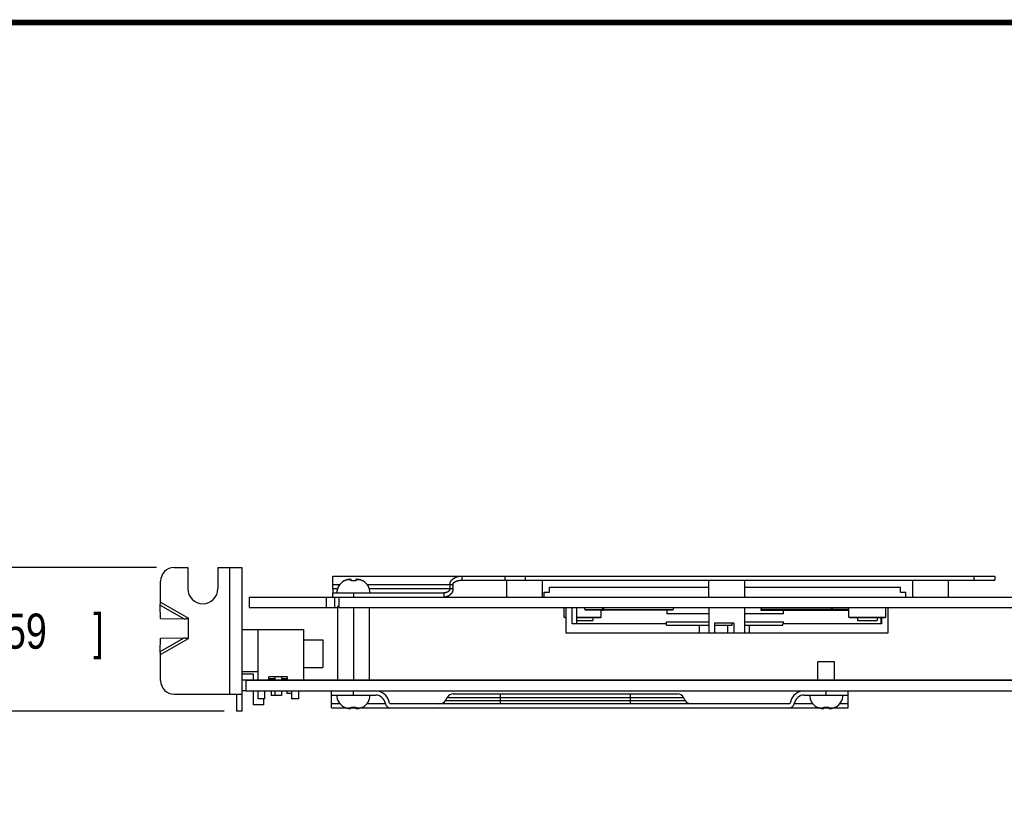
# Model space of a CAD drawing. Header units: inches. Extents: x 0.2 to 16.8, y 0.1 to 10.8.
# Tile 21 of 23: x 6.2 to 9.7, y 8 to 10.8. Entities that reach past the tile are written whole.
import ezdxf

# ---------------------------------------------------------------- set-up
doc = ezdxf.new("R2010")
doc.units = ezdxf.units.IN
doc.header["$LTSCALE"] = 0.935
doc.header["$MEASUREMENT"] = 0
doc.layers.get('0').update_dxf_attribs({"linetype": 'CONTINUOUS'})
doc.layers.add('DIMENSIONS', color=7, linetype='CONTINUOUS')
doc.styles.get("Standard").update_dxf_attribs({"font": 'txt', "width": 0.8})
doc.dimstyles.new('DIMSTYLE_1', dxfattribs={"dimtxt": 0.125, "dimasz": 0.18, "dimexe": 0.18, "dimexo": 0.0625, "dimgap": 0.09, "dimtad": 0, "dimtih": 1, "dimtoh": 1, "dimdec": 3, "dimlfac": 1.666667, "dimzin": 4, "dimdsep": 46, "dimtxsty": 'STANDARD', "dimblk": '_FILLED', "dimblk1": '_FILLED', "dimblk2": '_FILLED', "dimcen": 0.09, "dimadec": 0, "dimazin": 0, "dimtp": 0.01, "dimtm": 0.01, "dimtfac": 1, "dimtdec": 3, "dimtofl": 0, "dimtmove": 0, "dimatfit": 3, "dimldrblk": '_FILLED', "dimfxl": 1, "dimtolj": 1, "dimtzin": 4, "dimarcsym": 0})

# ---------------------------------------------------------------- blocks, each defined once
blk = doc.blocks.new('_FILLED')
at = {"color": 0, "linetype": 'BYBLOCK'}
blk.add_solid([(0, 0), (-1, 0.174), (-1, -0.174)], dxfattribs=at)
blk = doc.blocks.new('*D0')
at = {"layer": 'DIMENSIONS', "color": 2, "linetype": 'CONTINUOUS'}
for p, q in [((5.9147, 8.8211), (5.9147, 9.1811)), ((6.6517, 8.8211), (5.7897, 8.8211)), ((6.8917, 8.3111), (5.7897, 8.3111)), ((5.9147, 8.3111), (5.9147, 7.9511))]:
    blk.add_line(p, q, dxfattribs=at)
at = {"layer": 'DIMENSIONS', "color": 2, "linetype": 'CONTINUOUS', "xscale": 0.18, "yscale": 0.18, "zscale": 0.18}
for p, rotation in [((5.9147, 8.8211), 270), ((5.9147, 8.3111), 90)]:
    blk.add_blockref('_FILLED', p, dxfattribs=dict(at, rotation=rotation))
at = {"layer": 'DIMENSIONS', "color": 2, "linetype": 'CONTINUOUS', "width": 0.8}
for s, p in [('.850', (5.3022, 8.5326)), ('[', (5.8272, 8.5326)), ('21.59', (5.9272, 8.5326)), (']', (6.4272, 8.5326))]:
    blk.add_text(s, height=0.125, dxfattribs=at).set_placement(p)

msp = doc.modelspace()

# ---------------------------------------------------------------- linework, layer by layer
at = {"color": 7, "linetype": 'CONTINUOUS'}
for p, q in [((6.71424, 8.82108), (6.76284, 8.82108)), ((6.76284, 8.82108), (6.76284, 8.74608)), ((6.86964, 8.82108), (6.86964, 8.74608)), ((6.86964, 8.82108), (6.95424, 8.82108)), ((6.91224, 8.37108), (6.91224, 8.82108)), ((6.95424, 8.82108), (6.95424, 8.31108)), ((7.27824, 8.79108), (7.27824, 8.78979)), ((7.27824, 8.79108), (9.63025, 8.79108)), ((7.73664, 8.79108), (7.73664, 8.77608)), ((7.88903, 8.79108), (7.88903, 8.77608)), ((7.96111, 8.79108), (7.96111, 8.77608)), ((9.55525, 8.79108), (9.55525, 8.77608)), ((9.63025, 8.79108), (9.63025, 8.77608)), ((6.66624, 8.69824), (6.66624, 8.77308)), ((7.27824, 8.74608), (7.27824, 8.76108)), ((7.27824, 8.76108), (7.30282, 8.76108)), ((7.27824, 8.74608), (7.29477, 8.74608)), ((7.33132, 8.77811), (7.34272, 8.77811)), ((7.34326, 8.77379), (7.34261, 8.77894)), ((7.36027, 8.77894), (7.35962, 8.77379)), ((7.36017, 8.77811), (7.37156, 8.77811)), ((7.40006, 8.76108), (7.70482, 8.76108)), ((7.40811, 8.74608), (7.70482, 8.74608)), ((7.69421, 8.76108), (7.69421, 8.74608)), ((7.70482, 8.76108), (7.70482, 8.74608)), ((7.73664, 8.77608), (9.63025, 8.77608)), ((7.89505, 8.77608), (7.89505, 8.71608)), ((8.02225, 8.77608), (8.02225, 8.71608)), ((8.04782, 8.73404), (8.04782, 8.75152)), ((8.04782, 8.75152), (8.61325, 8.75152)), ((8.61325, 8.77608), (8.61325, 8.71608)), ((8.74045, 8.77608), (8.74045, 8.71608)), ((8.74045, 8.75152), (9.29506, 8.75152)), ((9.29506, 8.73404), (9.29506, 8.75152)), ((9.33745, 8.77608), (9.33745, 8.71608)), ((9.46465, 8.77608), (9.46465, 8.71608)), ((6.98124, 8.71608), (6.98124, 8.67888)), ((6.98124, 8.71608), (14.35104, 8.71608)), ((7.25604, 8.67888), (7.25604, 8.71608)), ((7.27824, 8.71608), (7.27824, 8.73108)), ((7.27824, 8.73108), (7.673, 8.73108)), ((7.28424, 8.71608), (7.28424, 8.67888)), ((7.29924, 8.71608), (7.29924, 8.67888)), ((7.35324, 8.71608), (7.35324, 8.73108)), ((7.673, 8.73108), (7.673, 8.71608)), ((8.02892, 8.71608), (8.02892, 8.73404)), ((8.02892, 8.73404), (8.04782, 8.73404)), ((9.29506, 8.73404), (9.31396, 8.73404)), ((9.31396, 8.71608), (9.31396, 8.73404)), ((6.66542, 8.63966), (6.66469, 8.68748)), ((6.66469, 8.68748), (6.7497, 8.6384)), ((6.66624, 8.69824), (6.76524, 8.64108)), ((6.98124, 8.67888), (7.29508, 8.67888)), ((7.29508, 8.68248), (7.29508, 8.42028)), ((7.29924, 8.68248), (7.29508, 8.68248)), ((7.29924, 8.67888), (12.96024, 8.67888)), ((7.35118, 8.67888), (7.35118, 8.42028)), ((7.40728, 8.67888), (7.40728, 8.42028)), ((8.10026, 8.64534), (8.10026, 8.67888)), ((8.10586, 8.67888), (8.10586, 8.58852)), ((8.12862, 8.6216), (8.12862, 8.67888)), ((8.1444, 8.6216), (8.1444, 8.67888)), ((8.61475, 8.58852), (8.61475, 8.67888)), ((8.74231, 8.58852), (8.74231, 8.67888)), ((9.11128, 8.64534), (9.11128, 8.67888)), ((9.24262, 8.64534), (9.24262, 8.67888)), ((9.25095, 8.58852), (9.25095, 8.67888)), ((6.76524, 8.56908), (6.76524, 8.64108)), ((8.10215, 8.64345), (8.10026, 8.64534)), ((8.10026, 8.64534), (8.10586, 8.64534)), ((8.10215, 8.64345), (8.10586, 8.64345)), ((8.1444, 8.64534), (8.2316, 8.64534)), ((8.1444, 8.64345), (8.22971, 8.64345)), ((8.23522, 8.67056), (8.17435, 8.67056)), ((8.48545, 8.66915), (8.1749, 8.66915)), ((8.20136, 8.64345), (8.20136, 8.63341)), ((8.22971, 8.64345), (8.2316, 8.64534)), ((8.2316, 8.64534), (8.2316, 8.66915)), ((8.48658, 8.67056), (8.23835, 8.67056)), ((8.46475, 8.66915), (8.46475, 8.65703)), ((8.61475, 8.65703), (8.46475, 8.65703)), ((8.87813, 8.65703), (8.74231, 8.65703)), ((8.79862, 8.67339), (9.04776, 8.67339)), ((8.80073, 8.66915), (9.11128, 8.66915)), ((8.87813, 8.66915), (8.87813, 8.65703)), ((9.05206, 8.67339), (9.11128, 8.67339)), ((9.11317, 8.64345), (9.11128, 8.64534)), ((9.11128, 8.64534), (9.24262, 8.64534)), ((9.11317, 8.64345), (9.24073, 8.64345)), ((9.14152, 8.64345), (9.14152, 8.63341)), ((9.21239, 8.64345), (9.21239, 8.63341)), ((9.22535, 8.64345), (9.22535, 8.6216)), ((9.22733, 8.64345), (9.22733, 8.6216)), ((9.24073, 8.64345), (9.24262, 8.64534)), ((6.66542, 8.63966), (6.7497, 8.6384)), ((8.46357, 8.6216), (8.12862, 8.6216)), ((8.1444, 8.63341), (8.20136, 8.63341)), ((8.46357, 8.61687), (8.46357, 8.62868)), ((8.46357, 8.62868), (8.61475, 8.62868)), ((8.46357, 8.61687), (8.61475, 8.61687)), ((8.57946, 8.61687), (8.57946, 8.58852)), ((8.63447, 8.62396), (8.63447, 8.58852)), ((8.70215, 8.62396), (8.63447, 8.62396)), ((8.63447, 8.61687), (8.69663, 8.61687)), ((8.68074, 8.61687), (8.68074, 8.58852)), ((8.69663, 8.61687), (8.69663, 8.62396)), ((8.70215, 8.62396), (8.70215, 8.58852)), ((8.74231, 8.62868), (8.87932, 8.62868)), ((8.74231, 8.61687), (8.87718, 8.61687)), ((8.75744, 8.61687), (8.75744, 8.58852)), ((8.87718, 8.61687), (8.87718, 8.6216)), ((9.22733, 8.6216), (8.87718, 8.6216)), ((8.87932, 8.6216), (8.87932, 8.62868)), ((9.14152, 8.63341), (9.21239, 8.63341)), ((6.66469, 8.52269), (6.7497, 8.57177)), ((6.66469, 8.52269), (6.66542, 8.57051)), ((6.66542, 8.57051), (6.7497, 8.57177)), ((6.95424, 8.59137), (6.95476, 8.59137)), ((6.95424, 8.58228), (6.95476, 8.58228)), ((6.95476, 8.60148), (6.95476, 8.45148)), ((6.95476, 8.60148), (7.17376, 8.60148)), ((7.01116, 8.60148), (7.01116, 8.42028)), ((7.17376, 8.60148), (7.17376, 8.42028)), ((8.10586, 8.58852), (9.25095, 8.58852)), ((6.66624, 8.51193), (6.76524, 8.56908)), ((6.76356, 8.56938), (6.76524, 8.56938)), ((7.17376, 8.56475), (7.24224, 8.56475)), ((7.24224, 8.56475), (7.24224, 8.46575)), ((6.66624, 8.41908), (6.66624, 8.51193)), ((6.95424, 8.47068), (6.95476, 8.47068)), ((7.17376, 8.46575), (7.24224, 8.46575)), ((9.00165, 8.42028), (9.00165, 8.48619)), ((9.06089, 8.48619), (9.00165, 8.48619)), ((9.06071, 8.42028), (9.06071, 8.48619)), ((9.06089, 8.42028), (9.06089, 8.48619)), ((6.95424, 8.44391), (6.99556, 8.44391)), ((6.95476, 8.45148), (7.01116, 8.45148)), ((6.99556, 8.44391), (6.99556, 8.42028)), ((7.05076, 8.42028), (7.05076, 8.43228)), ((7.11676, 8.43228), (7.05076, 8.43228)), ((7.07236, 8.43228), (7.07236, 8.42028)), ((7.09516, 8.43228), (7.09516, 8.42028)), ((7.11676, 8.42028), (7.11676, 8.43228)), ((10.50916, 8.42028), (6.95424, 8.42028)), ((6.96916, 8.42028), (6.96916, 8.38248)), ((6.96924, 8.41908), (6.96924, 8.38128)), ((10.50924, 8.41908), (6.96924, 8.41908)), ((7.05076, 8.42619), (7.07236, 8.42619)), ((7.06319, 8.42028), (7.06319, 8.42619)), ((7.09516, 8.42619), (7.11676, 8.42619)), ((7.09682, 8.42028), (7.09682, 8.42619)), ((6.71424, 8.37108), (6.95424, 8.37108)), ((6.93624, 8.37108), (6.93624, 8.31108)), ((6.96924, 8.38248), (6.95424, 8.38248)), ((10.50924, 8.38128), (6.96924, 8.38128)), ((6.99556, 8.38128), (6.99556, 8.33288)), ((7.01176, 8.38128), (7.01176, 8.35428)), ((7.03576, 8.38128), (7.03576, 8.35428)), ((7.05933, 8.38128), (7.05933, 8.36643)), ((7.07236, 8.36643), (7.05933, 8.36643)), ((7.07236, 8.38128), (7.07236, 8.36628)), ((7.09516, 8.36628), (7.07236, 8.36628)), ((7.09516, 8.38128), (7.09516, 8.36628)), ((7.11485, 8.38128), (7.11485, 8.37304)), ((7.13176, 8.37304), (7.11485, 8.37304)), ((7.13176, 8.38128), (7.13176, 8.35428)), ((7.15576, 8.38128), (7.15576, 8.35428)), ((7.27318, 8.32248), (7.27318, 8.38128)), ((7.27318, 8.36808), (7.42918, 8.36808)), ((7.35118, 8.36808), (7.35118, 8.38128)), ((7.70544, 8.37168), (8.50292, 8.37168)), ((7.87318, 8.33688), (7.87318, 8.37168)), ((8.33518, 8.33688), (8.33518, 8.37168)), ((8.95318, 8.36808), (9.10918, 8.36808)), ((9.03118, 8.36808), (9.03118, 8.38128)), ((9.10918, 8.32248), (9.10918, 8.38128)), ((7.03217, 8.33288), (6.99556, 8.33288)), ((7.03576, 8.35428), (7.01176, 8.35428)), ((7.03217, 8.35428), (7.03217, 8.33288)), ((7.15576, 8.35428), (7.13176, 8.35428)), ((7.27318, 8.33748), (7.30305, 8.33748)), ((7.39931, 8.33748), (7.46477, 8.33748)), ((8.90014, 8.33688), (7.48222, 8.33688)), ((7.67842, 8.34888), (7.68466, 8.35968)), ((7.67842, 8.34888), (8.52994, 8.34888)), ((7.68466, 8.35968), (8.5237, 8.35968)), ((8.52994, 8.34888), (8.5237, 8.35968)), ((8.91758, 8.33748), (8.98305, 8.33748)), ((9.07931, 8.33748), (9.10918, 8.33748)), ((6.95424, 8.31108), (6.93624, 8.31108)), ((7.27318, 8.32248), (7.32581, 8.32248)), ((7.34245, 8.32106), (7.33106, 8.32106)), ((7.34235, 8.32023), (7.343, 8.32538)), ((7.34263, 8.32248), (7.35972, 8.32248)), ((7.35118, 8.32248), (7.35118, 8.32538)), ((7.35936, 8.32538), (7.36001, 8.32023)), ((7.3713, 8.32106), (7.3599, 8.32106)), ((7.37654, 8.32248), (9.00581, 8.32248)), ((9.02263, 8.32106), (9.01106, 8.32106)), ((9.02235, 8.32023), (9.023, 8.32538)), ((9.02253, 8.32023), (9.02281, 8.32248)), ((9.02263, 8.32248), (9.03972, 8.32248)), ((9.03118, 8.32248), (9.03118, 8.32538)), ((9.03936, 8.32538), (9.04001, 8.32023)), ((9.05148, 8.32106), (9.0399, 8.32106)), ((9.05654, 8.32248), (9.10918, 8.32248))]:
    msp.add_line(p, q, dxfattribs=at)
at = {"color": 7, "linetype": 'CONTINUOUS', "const_width": 0.02}
msp.add_lwpolyline([(16.75, 10.75859), (0.25, 10.75859)], dxfattribs=at)
at = {"color": 7, "linetype": 'CONTINUOUS'}
for centre, radius, start, end in [((6.71424, 8.77308), 0.048, 90, 180), ((6.81624, 8.74608), 0.0534, 180, 360), ((7.34073, 8.73108), 0.04835, 117.95497, 180), ((7.36215, 8.73108), 0.04835, 0, 62.04503), ((6.71424, 8.41908), 0.048, 180, 270), ((7.34047, 8.36808), 0.04835, 180, 242.04503), ((7.36189, 8.36808), 0.04835, 297.95497, 360), ((7.42918, 8.33208), 0.036, 8.62693, 90), ((7.42918, 8.33208), 0.0504, 8.62693, 77.47209), ((7.70544, 8.34768), 0.024, 90, 150), ((8.50292, 8.34768), 0.024, 30, 90), ((8.95318, 8.33208), 0.0504, 102.52791, 171.37307), ((8.95318, 8.33208), 0.036, 90, 171.37307), ((9.02047, 8.36808), 0.04835, 180, 242.04503), ((9.04189, 8.36808), 0.04835, 297.95497, 360), ((7.48222, 8.34013), 0.01765, 188.62693, 270), ((7.48222, 8.34013), 0.00325, 188.62693, 270), ((7.65764, 8.36088), 0.024, 270, 330), ((8.55072, 8.36088), 0.024, 210, 270), ((8.90014, 8.34013), 0.00325, 270, 351.37307), ((8.90014, 8.34013), 0.01765, 270, 351.37307)]:
    msp.add_arc(centre, radius, start, end, dxfattribs=at)
for points, knots in [([(7.27826, 8.791), (7.27826, 8.79101), (7.27826, 8.79104), (7.27825, 8.79108), (7.27824, 8.79108)], [0, 0, 0, 0, 0.645867, 1, 1, 1, 1]), ([(7.27824, 8.77608), (7.27824, 8.77612), (7.27824, 8.77643), (7.27824, 8.77702), (7.27824, 8.77785), (7.27824, 8.77867), (7.27824, 8.77948), (7.27824, 8.78029), (7.27824, 8.78108), (7.27824, 8.78186), (7.27824, 8.78262), (7.27824, 8.78337), (7.27824, 8.7841), (7.27824, 8.7848), (7.27824, 8.78548), (7.27824, 8.78613), (7.27824, 8.78676), (7.27824, 8.78735), (7.27824, 8.78791), (7.27824, 8.78843), (7.27824, 8.78891), (7.27824, 8.78935), (7.27824, 8.78975), (7.27825, 8.79009), (7.27825, 8.79039), (7.27826, 8.79063), (7.27827, 8.79082), (7.27826, 8.79094), (7.27826, 8.79099), (7.27826, 8.791)], [0, 0, 0, 0, 0.0071999, 0.0629703, 0.1184252, 0.1734644, 0.2280478, 0.2820328, 0.3352404, 0.3875185, 0.4387782, 0.4888601, 0.537595, 0.5848573, 0.6305106, 0.6743691, 0.7162632, 0.7560592, 0.793573, 0.828621, 0.861032, 0.8905718, 0.9170166, 0.9402045, 0.9600213, 0.976357, 0.9891302, 0.9982945, 1, 1, 1, 1]), ([(7.69421, 8.76108), (7.69421, 8.76136), (7.69422, 8.7619), (7.69427, 8.76272), (7.69435, 8.76355), (7.69446, 8.76438), (7.69461, 8.76522), (7.69479, 8.76606), (7.69501, 8.7669), (7.69527, 8.76775), (7.69556, 8.7686), (7.69589, 8.76945), (7.69626, 8.7703), (7.69667, 8.77115), (7.69712, 8.772), (7.6976, 8.77284), (7.69813, 8.77369), (7.69871, 8.77453), (7.69932, 8.77537), (7.69999, 8.7762), (7.7007, 8.77703), (7.70146, 8.77786), (7.70227, 8.77868), (7.70314, 8.7795), (7.70405, 8.7803), (7.70502, 8.7811), (7.70605, 8.78188), (7.70712, 8.78264), (7.70825, 8.78339), (7.70944, 8.78412), (7.71068, 8.78482), (7.71197, 8.7855), (7.71332, 8.78616), (7.71473, 8.78678), (7.71618, 8.78737), (7.71769, 8.78793), (7.71925, 8.78846), (7.72086, 8.78894), (7.72251, 8.78938), (7.72419, 8.78977), (7.72591, 8.79012), (7.72765, 8.79041), (7.72941, 8.79066), (7.7312, 8.79085), (7.733, 8.79098), (7.73482, 8.79107), (7.73603, 8.79108), (7.73664, 8.79108)], [0, 0, 0, 0, 0.0142467, 0.0286002, 0.0430729, 0.0576952, 0.072494, 0.0874821, 0.1026889, 0.1181247, 0.133792, 0.1497137, 0.1658923, 0.1823324, 0.1990647, 0.2161028, 0.2334734, 0.2512211, 0.2693766, 0.2879931, 0.3070995, 0.3267141, 0.3468543, 0.3675631, 0.3888488, 0.4107053, 0.4331361, 0.4561736, 0.4798208, 0.5040756, 0.528958, 0.5544856, 0.5806497, 0.6074485, 0.6349007, 0.6629894, 0.6916925, 0.7209941, 0.7508082, 0.7810216, 0.8115516, 0.8423756, 0.873459, 0.9047725, 0.9363197, 0.9680739, 1, 1, 1, 1]), ([(7.27824, 8.74608), (7.27824, 8.74592), (7.27824, 8.74559), (7.27824, 8.7451), (7.27824, 8.7446), (7.27824, 8.7441), (7.27824, 8.74361), (7.27824, 8.74311), (7.27824, 8.74261), (7.27824, 8.74211), (7.27824, 8.74161), (7.27824, 8.74111), (7.27824, 8.74061), (7.27824, 8.74011), (7.27824, 8.73961), (7.27824, 8.73911), (7.27824, 8.73861), (7.27824, 8.73812), (7.27824, 8.73763), (7.27824, 8.73714), (7.27824, 8.73667), (7.27824, 8.7362), (7.27824, 8.73574), (7.27824, 8.73529), (7.27824, 8.73485), (7.27824, 8.73442), (7.27824, 8.73401), (7.27824, 8.73362), (7.27824, 8.73325), (7.27825, 8.7329), (7.27825, 8.73258), (7.27825, 8.73228), (7.27824, 8.73201), (7.27824, 8.73177), (7.27823, 8.73157), (7.27823, 8.7314), (7.27822, 8.73127), (7.27822, 8.73118), (7.27822, 8.73115), (7.27822, 8.73114)], [0, 0, 0, 0, 0.0330327, 0.0661468, 0.0993026, 0.1325087, 0.1657826, 0.1990799, 0.232407, 0.2657983, 0.2992336, 0.3327419, 0.3663174, 0.3999062, 0.4334899, 0.4669845, 0.500271, 0.5333078, 0.5660305, 0.5983845, 0.6303362, 0.6617905, 0.6926396, 0.7228037, 0.7521919, 0.7806522, 0.808038, 0.8342524, 0.8591581, 0.8826064, 0.9044572, 0.9245194, 0.9425857, 0.9584978, 0.9721504, 0.9834387, 0.9922821, 0.9986353, 1, 1, 1, 1]), ([(7.27824, 8.76108), (7.27824, 8.76136), (7.27824, 8.7619), (7.27825, 8.76272), (7.27825, 8.76355), (7.27825, 8.76438), (7.27824, 8.76521), (7.27824, 8.76605), (7.27824, 8.7669), (7.27824, 8.76774), (7.27824, 8.76859), (7.27824, 8.76944), (7.27824, 8.77029), (7.27824, 8.77114), (7.27824, 8.77199), (7.27824, 8.77283), (7.27824, 8.77368), (7.27824, 8.77452), (7.27824, 8.77532), (7.27824, 8.77584), (7.27824, 8.77608)], [0, 0, 0, 0, 0.0544163, 0.1091615, 0.1641934, 0.2195382, 0.2752046, 0.3311454, 0.3873732, 0.4438259, 0.5004115, 0.5571086, 0.6138178, 0.6704469, 0.7269905, 0.7833804, 0.8395872, 0.8956315, 0.95148, 1, 1, 1, 1]), ([(7.31909, 8.77379), (7.319, 8.77379), (7.31883, 8.77379), (7.3186, 8.77379), (7.31842, 8.77379), (7.31827, 8.77379), (7.31817, 8.77379), (7.3181, 8.77379), (7.31808, 8.77379), (7.31807, 8.77379)], [0, 0, 0, 0, 0.2643099, 0.4885101, 0.6723458, 0.8155545, 0.9179848, 0.9794889, 1, 1, 1, 1]), ([(7.33132, 8.77811), (7.33101, 8.77804), (7.33037, 8.7779), (7.32938, 8.77765), (7.32831, 8.77737), (7.32716, 8.77703), (7.32591, 8.77664), (7.32459, 8.77618), (7.32321, 8.77565), (7.32181, 8.77507), (7.32043, 8.77445), (7.31953, 8.77401), (7.31909, 8.77379)], [0, 0, 0, 0, 0.0736319, 0.1516469, 0.2357449, 0.3276268, 0.4285064, 0.5371927, 0.6515605, 0.7687878, 0.885925, 1, 1, 1, 1]), ([(7.33562, 8.77894), (7.33537, 8.77889), (7.33485, 8.77881), (7.33405, 8.77866), (7.3332, 8.7785), (7.33228, 8.77831), (7.33165, 8.77818), (7.33132, 8.77811)], [0, 0, 0, 0, 0.1743847, 0.3595031, 0.5574304, 0.7702379, 1, 1, 1, 1]), ([(7.34003, 8.7793), (7.33985, 8.77929), (7.33948, 8.77927), (7.33893, 8.77924), (7.33838, 8.7792), (7.33783, 8.77916), (7.33728, 8.77911), (7.33673, 8.77906), (7.33618, 8.779), (7.33581, 8.77896), (7.33562, 8.77894)], [0, 0, 0, 0, 0.1248599, 0.2493519, 0.3736568, 0.4979611, 0.6224636, 0.7474423, 0.8731889, 1, 1, 1, 1]), ([(7.34261, 8.77894), (7.3425, 8.77896), (7.34229, 8.779), (7.34196, 8.77906), (7.34164, 8.77911), (7.34132, 8.77916), (7.34099, 8.7792), (7.34067, 8.77924), (7.34035, 8.77927), (7.34014, 8.77929), (7.34003, 8.7793)], [0, 0, 0, 0, 0.1279399, 0.2544544, 0.3798631, 0.5044769, 0.6285907, 0.7524176, 0.8761568, 1, 1, 1, 1]), ([(7.35962, 8.77379), (7.35924, 8.77379), (7.35847, 8.77379), (7.35731, 8.77379), (7.35615, 8.77379), (7.35497, 8.77379), (7.3538, 8.77379), (7.35262, 8.77379), (7.35144, 8.77379), (7.35026, 8.77379), (7.34908, 8.77379), (7.34791, 8.77379), (7.34674, 8.77379), (7.34557, 8.77379), (7.34441, 8.77379), (7.34365, 8.77379), (7.34326, 8.77379)], [0, 0, 0, 0, 0.07026, 0.141058, 0.2123057, 0.2839134, 0.3557918, 0.4278507, 0.5, 0.5721493, 0.6442082, 0.7160866, 0.7876943, 0.858942, 0.92974, 1, 1, 1, 1]), ([(7.36285, 8.7793), (7.36274, 8.77929), (7.36253, 8.77927), (7.36221, 8.77924), (7.36189, 8.7792), (7.36157, 8.77916), (7.36125, 8.77911), (7.36092, 8.77906), (7.3606, 8.779), (7.36038, 8.77896), (7.36027, 8.77894)], [0, 0, 0, 0, 0.1238463, 0.2475876, 0.371416, 0.4955307, 0.6201444, 0.7455518, 0.8720637, 1, 1, 1, 1]), ([(7.36726, 8.77894), (7.36708, 8.77896), (7.36671, 8.779), (7.36615, 8.77906), (7.3656, 8.77911), (7.36505, 8.77916), (7.3645, 8.7792), (7.36395, 8.77924), (7.3634, 8.77927), (7.36303, 8.77929), (7.36285, 8.7793)], [0, 0, 0, 0, 0.1268147, 0.2525639, 0.377544, 0.5020465, 0.6263499, 0.7506533, 0.8751431, 1, 1, 1, 1]), ([(7.37156, 8.77811), (7.37123, 8.77818), (7.3706, 8.77831), (7.36968, 8.7785), (7.36882, 8.77866), (7.36803, 8.77881), (7.36751, 8.77889), (7.36726, 8.77894)], [0, 0, 0, 0, 0.2307142, 0.4439327, 0.6417951, 0.8264373, 1, 1, 1, 1]), ([(7.3838, 8.77379), (7.38336, 8.77401), (7.38248, 8.77444), (7.38114, 8.77504), (7.37977, 8.77561), (7.37841, 8.77614), (7.37708, 8.7766), (7.37581, 8.77701), (7.37463, 8.77735), (7.37354, 8.77765), (7.37253, 8.77789), (7.37188, 8.77804), (7.37156, 8.77811)], [0, 0, 0, 0, 0.1114941, 0.2255207, 0.3400401, 0.4530352, 0.5623466, 0.665226, 0.7594914, 0.8458192, 0.9255437, 1, 1, 1, 1]), ([(7.38481, 8.77379), (7.38481, 8.77379), (7.38478, 8.77379), (7.38472, 8.77379), (7.38461, 8.77379), (7.38447, 8.77379), (7.38428, 8.77379), (7.38405, 8.77379), (7.38389, 8.77379), (7.3838, 8.77379)], [0, 0, 0, 0, 0.0205111, 0.0820152, 0.1844455, 0.3276542, 0.5114899, 0.7356901, 1, 1, 1, 1]), ([(7.70482, 8.74608), (7.70482, 8.74575), (7.70481, 8.74509), (7.70476, 8.74409), (7.70467, 8.7431), (7.70455, 8.7421), (7.70439, 8.74111), (7.7042, 8.74013), (7.70397, 8.73914), (7.7037, 8.73817), (7.7034, 8.7372), (7.70306, 8.73623), (7.70269, 8.73528), (7.70228, 8.73433), (7.70184, 8.73339), (7.70136, 8.73247), (7.70085, 8.73155), (7.7003, 8.73065), (7.69971, 8.72977), (7.69909, 8.7289), (7.69844, 8.72805), (7.69775, 8.72722), (7.69703, 8.7264), (7.69627, 8.72561), (7.69548, 8.72484), (7.69466, 8.72409), (7.6938, 8.72337), (7.69291, 8.72268), (7.692, 8.72201), (7.69105, 8.72137), (7.69007, 8.72076), (7.68907, 8.72018), (7.68803, 8.71964), (7.68698, 8.71913), (7.68589, 8.71865), (7.68479, 8.71821), (7.68367, 8.71781), (7.68253, 8.71745), (7.68138, 8.71713), (7.68021, 8.71685), (7.67903, 8.71662), (7.67785, 8.71642), (7.67665, 8.71627), (7.67544, 8.71616), (7.67422, 8.7161), (7.67341, 8.71608), (7.673, 8.71608)], [0, 0, 0, 0, 0.0205044, 0.0410398, 0.061599, 0.082196, 0.1028447, 0.1235375, 0.1442905, 0.165123, 0.1860351, 0.2070497, 0.2281794, 0.2494176, 0.2707779, 0.2922631, 0.3138539, 0.3355573, 0.357386, 0.3793362, 0.4014296, 0.4236768, 0.4460729, 0.4686354, 0.4913626, 0.5142376, 0.5372737, 0.5604736, 0.5838322, 0.6073694, 0.6310782, 0.6549491, 0.678992, 0.7031845, 0.7275066, 0.7519505, 0.7764758, 0.801059, 0.8257018, 0.8503866, 0.8751167, 0.8999147, 0.9247823, 0.9497398, 0.9748122, 1, 1, 1, 1]), ([(7.69421, 8.74608), (7.69422, 8.74592), (7.69421, 8.74559), (7.69417, 8.74509), (7.69412, 8.7446), (7.69403, 8.7441), (7.69393, 8.7436), (7.6938, 8.74311), (7.69364, 8.74261), (7.69346, 8.74211), (7.69325, 8.74161), (7.69302, 8.74111), (7.69275, 8.7406), (7.69246, 8.7401), (7.69213, 8.7396), (7.69178, 8.7391), (7.69139, 8.7386), (7.69097, 8.73811), (7.69052, 8.73762), (7.69003, 8.73713), (7.68951, 8.73666), (7.68895, 8.73618), (7.68835, 8.73572), (7.68772, 8.73527), (7.68704, 8.73483), (7.68633, 8.73441), (7.68558, 8.734), (7.68479, 8.73361), (7.68396, 8.73324), (7.68309, 8.73289), (7.68219, 8.73256), (7.68125, 8.73226), (7.68029, 8.73199), (7.6793, 8.73175), (7.67829, 8.73155), (7.67726, 8.73138), (7.67621, 8.73125), (7.67515, 8.73115), (7.67408, 8.7311), (7.67336, 8.73108), (7.673, 8.73108)], [0, 0, 0, 0, 0.0172348, 0.0345491, 0.051961, 0.0695143, 0.0872589, 0.1052129, 0.123423, 0.1419538, 0.1608427, 0.1801578, 0.1999504, 0.2202471, 0.2410998, 0.2625239, 0.2845134, 0.3071146, 0.3303634, 0.3543077, 0.3790146, 0.4045104, 0.4308138, 0.4579719, 0.486031, 0.5149838, 0.5448251, 0.5756018, 0.6073159, 0.6399521, 0.6735049, 0.7078792, 0.742904, 0.7784342, 0.8144326, 0.8508463, 0.8876246, 0.924771, 0.9622484, 1, 1, 1, 1]), ([(7.70482, 8.76108), (7.70482, 8.7612), (7.70482, 8.76143), (7.70485, 8.76177), (7.70489, 8.76212), (7.70495, 8.76247), (7.70503, 8.76283), (7.70513, 8.76319), (7.70525, 8.76356), (7.7054, 8.76394), (7.70557, 8.76432), (7.70576, 8.76471), (7.70599, 8.76512), (7.70624, 8.76552), (7.70653, 8.76594), (7.70685, 8.76636), (7.70721, 8.7668), (7.70761, 8.76724), (7.70806, 8.76768), (7.70855, 8.76814), (7.7091, 8.7686), (7.7097, 8.76907), (7.71037, 8.76956), (7.71111, 8.77004), (7.71193, 8.77054), (7.71282, 8.77104), (7.7138, 8.77153), (7.71486, 8.77203), (7.71601, 8.77251), (7.71726, 8.77299), (7.7186, 8.77345), (7.72005, 8.77389), (7.72159, 8.77431), (7.72323, 8.7747), (7.72497, 8.77505), (7.72679, 8.77536), (7.72868, 8.77562), (7.73061, 8.77582), (7.73259, 8.77597), (7.73461, 8.77606), (7.73596, 8.77608), (7.73664, 8.77608)], [0, 0, 0, 0, 0.0089754, 0.0180485, 0.0272563, 0.0366375, 0.0462616, 0.0561746, 0.0664109, 0.0770307, 0.0880909, 0.0996294, 0.1117067, 0.1243746, 0.1376799, 0.1516858, 0.1664461, 0.1820667, 0.1986468, 0.2162749, 0.2350833, 0.2552398, 0.2768915, 0.3001841, 0.3252539, 0.3521555, 0.3809441, 0.4117376, 0.4446425, 0.4797689, 0.5171938, 0.5569357, 0.5990415, 0.6435274, 0.6903598, 0.7391432, 0.7893472, 0.8406891, 0.8930023, 0.9461571, 1, 1, 1, 1]), ([(7.27822, 8.73114), (7.27822, 8.73113), (7.27823, 8.73111), (7.27823, 8.73108), (7.27824, 8.73108)], [0, 0, 0, 0, 0.62176, 1, 1, 1, 1]), ([(6.66469, 8.68748), (6.66475, 8.68792), (6.66487, 8.68881), (6.66506, 8.69014), (6.66525, 8.69148), (6.66545, 8.69282), (6.66564, 8.69417), (6.66584, 8.69553), (6.66604, 8.69688), (6.66617, 8.69779), (6.66624, 8.69824)], [0, 0, 0, 0, 0.1229665, 0.2467603, 0.3712191, 0.496282, 0.6218107, 0.7476655, 0.8737841, 1, 1, 1, 1]), ([(8.17435, 8.67056), (8.17422, 8.6715), (8.17396, 8.67336), (8.17355, 8.67614), (8.17327, 8.67797), (8.17313, 8.67888)], [0, 0, 0, 0, 0.3383131, 0.6716471, 1, 1, 1, 1]), ([(8.23697, 8.67888), (8.23668, 8.67804), (8.23605, 8.67622), (8.23546, 8.67438), (8.23515, 8.67339)], [0, 0, 0, 0, 0.4620466, 1, 1, 1, 1]), ([(8.23835, 8.67056), (8.2387, 8.6715), (8.23943, 8.67337), (8.24057, 8.67615), (8.24136, 8.67798), (8.24177, 8.67888)], [0, 0, 0, 0, 0.3360896, 0.6693884, 1, 1, 1, 1]), ([(8.48658, 8.67056), (8.48685, 8.67151), (8.48739, 8.6734), (8.48824, 8.67617), (8.48885, 8.67799), (8.48915, 8.67888)], [0, 0, 0, 0, 0.3397516, 0.6758166, 1, 1, 1, 1]), ([(8.80097, 8.67889), (8.8006, 8.67805), (8.7998, 8.67623), (8.79903, 8.67439), (8.79862, 8.67339)], [0, 0, 0, 0, 0.4590061, 1, 1, 1, 1]), ([(9.04959, 8.67888), (9.04929, 8.67804), (9.04867, 8.67622), (9.04807, 8.67438), (9.04776, 8.67339)], [0, 0, 0, 0, 0.4620466, 1, 1, 1, 1]), ([(9.05096, 8.67056), (9.05131, 8.6715), (9.05204, 8.67337), (9.05318, 8.67615), (9.05397, 8.67798), (9.05438, 8.67888)], [0, 0, 0, 0, 0.3360896, 0.6693884, 1, 1, 1, 1]), ([(6.7497, 8.6384), (6.75043, 8.63852), (6.75191, 8.63876), (6.75412, 8.63913), (6.75634, 8.63951), (6.75856, 8.6399), (6.76079, 8.64029), (6.76301, 8.64069), (6.7645, 8.64095), (6.76524, 8.64108)], [0, 0, 0, 0, 0.1417902, 0.2840754, 0.4267572, 0.5697842, 0.7130444, 0.8564839, 1, 1, 1, 1]), ([(8.1749, 8.66915), (8.1749, 8.66915), (8.17488, 8.66915), (8.17484, 8.66916), (8.1748, 8.66918), (8.17475, 8.66922), (8.17471, 8.66927), (8.17467, 8.66934), (8.17463, 8.66941), (8.17459, 8.6695), (8.17456, 8.6696), (8.17452, 8.66971), (8.17449, 8.66983), (8.17445, 8.66995), (8.17442, 8.67009), (8.1744, 8.67024), (8.17437, 8.6704), (8.17435, 8.6705), (8.17435, 8.67056)], [0, 0, 0, 0, 0.0112156, 0.0395868, 0.0709995, 0.1068918, 0.1481511, 0.1954939, 0.2491687, 0.309148, 0.3753563, 0.4479419, 0.5266169, 0.6109527, 0.7007012, 0.7958347, 0.89581, 1, 1, 1, 1]), ([(8.23515, 8.67339), (8.23513, 8.67333), (8.2351, 8.67321), (8.23506, 8.67303), (8.23502, 8.67284), (8.23499, 8.67265), (8.23497, 8.67246), (8.23496, 8.67227), (8.23496, 8.67207), (8.23496, 8.67188), (8.23497, 8.67169), (8.23499, 8.67149), (8.23502, 8.6713), (8.23506, 8.67112), (8.2351, 8.67094), (8.23515, 8.67076), (8.23521, 8.67059), (8.23527, 8.67042), (8.23535, 8.67027), (8.23542, 8.67012), (8.23551, 8.66998), (8.2356, 8.66985), (8.23569, 8.66972), (8.23579, 8.66961), (8.2359, 8.66951), (8.23601, 8.66942), (8.23612, 8.66935), (8.23623, 8.66928), (8.23635, 8.66923), (8.23647, 8.66919), (8.23659, 8.66916), (8.2367, 8.66915), (8.23676, 8.66915), (8.23678, 8.66915)], [0, 0, 0, 0, 0.0359525, 0.0725608, 0.1096571, 0.1470689, 0.184819, 0.2228366, 0.2609352, 0.2989453, 0.3369133, 0.3747247, 0.4121948, 0.4491854, 0.4857577, 0.5217797, 0.5570898, 0.5916057, 0.6253971, 0.658346, 0.6903365, 0.7213649, 0.7515124, 0.7807115, 0.8089169, 0.836225, 0.8627453, 0.8884941, 0.913519, 0.9380207, 0.9621526, 0.9860123, 1, 1, 1, 1]), ([(8.23678, 8.66915), (8.2368, 8.66915), (8.23686, 8.66915), (8.23696, 8.66916), (8.23708, 8.66918), (8.2372, 8.66922), (8.23731, 8.66927), (8.23743, 8.66933), (8.23754, 8.66941), (8.23765, 8.6695), (8.23776, 8.66959), (8.23786, 8.6697), (8.23795, 8.66982), (8.23804, 8.66995), (8.23813, 8.67009), (8.23821, 8.67024), (8.23828, 8.67039), (8.23832, 8.6705), (8.23835, 8.67056)], [0, 0, 0, 0, 0.0222603, 0.0767969, 0.1319321, 0.1878958, 0.2449399, 0.3035821, 0.3639974, 0.4262365, 0.4904089, 0.5568594, 0.625528, 0.6962635, 0.7690782, 0.8441454, 0.921219, 1, 1, 1, 1]), ([(8.48545, 8.66915), (8.48547, 8.66915), (8.48552, 8.66915), (8.48559, 8.66916), (8.48568, 8.66919), (8.48577, 8.66923), (8.48585, 8.66928), (8.48593, 8.66935), (8.48601, 8.66942), (8.48609, 8.66951), (8.48616, 8.66961), (8.48624, 8.66972), (8.4863, 8.66984), (8.48637, 8.66997), (8.48643, 8.6701), (8.48648, 8.67025), (8.48654, 8.6704), (8.48657, 8.6705), (8.48658, 8.67056)], [0, 0, 0, 0, 0.0291455, 0.0747911, 0.1216524, 0.1705154, 0.2218762, 0.2760343, 0.3333806, 0.3941657, 0.4583632, 0.5259667, 0.5971367, 0.6716638, 0.7492887, 0.8300833, 0.9137916, 1, 1, 1, 1]), ([(8.79862, 8.67339), (8.7986, 8.67333), (8.79856, 8.67322), (8.7985, 8.67304), (8.79846, 8.67286), (8.79842, 8.67268), (8.79839, 8.6725), (8.79838, 8.67231), (8.79837, 8.67212), (8.79837, 8.67193), (8.79838, 8.67175), (8.7984, 8.67156), (8.79844, 8.67138), (8.79848, 8.6712), (8.79853, 8.67102), (8.79859, 8.67085), (8.79866, 8.67068), (8.79873, 8.67051), (8.79882, 8.67036), (8.79891, 8.67021), (8.79902, 8.67006), (8.79913, 8.66993), (8.79924, 8.6698), (8.79937, 8.66969), (8.7995, 8.66958), (8.79963, 8.66948), (8.79977, 8.6694), (8.79991, 8.66933), (8.80006, 8.66927), (8.80021, 8.66922), (8.80037, 8.66918), (8.80052, 8.66916), (8.80064, 8.66915), (8.80071, 8.66915), (8.80073, 8.66915)], [0, 0, 0, 0, 0.0332038, 0.066673, 0.1003056, 0.1340486, 0.1679729, 0.2019836, 0.2359789, 0.2700232, 0.3040716, 0.3380132, 0.3718314, 0.4055719, 0.4391285, 0.4724213, 0.5055284, 0.5383823, 0.5708847, 0.6030721, 0.6349555, 0.666449, 0.6975297, 0.7282812, 0.7586468, 0.7885844, 0.8181992, 0.8474925, 0.8764338, 0.9051119, 0.9336012, 0.9618933, 0.9900385, 1, 1, 1, 1]), ([(9.04776, 8.67339), (9.04775, 8.67333), (9.04771, 8.67321), (9.04767, 8.67303), (9.04763, 8.67284), (9.0476, 8.67265), (9.04758, 8.67246), (9.04757, 8.67227), (9.04757, 8.67207), (9.04757, 8.67188), (9.04758, 8.67169), (9.0476, 8.67149), (9.04763, 8.6713), (9.04767, 8.67112), (9.04771, 8.67094), (9.04776, 8.67076), (9.04782, 8.67059), (9.04789, 8.67042), (9.04796, 8.67027), (9.04804, 8.67012), (9.04812, 8.66998), (9.04821, 8.66985), (9.04831, 8.66972), (9.04841, 8.66961), (9.04851, 8.66951), (9.04862, 8.66942), (9.04873, 8.66935), (9.04884, 8.66928), (9.04896, 8.66923), (9.04908, 8.66919), (9.0492, 8.66916), (9.04931, 8.66915), (9.04937, 8.66915), (9.0494, 8.66915)], [0, 0, 0, 0, 0.0359525, 0.0725608, 0.1096571, 0.1470689, 0.184819, 0.2228366, 0.2609352, 0.2989453, 0.3369133, 0.3747247, 0.4121948, 0.4491854, 0.4857577, 0.5217797, 0.5570898, 0.5916057, 0.6253971, 0.658346, 0.6903365, 0.7213649, 0.7515124, 0.7807115, 0.8089169, 0.836225, 0.8627453, 0.8884941, 0.913519, 0.9380207, 0.9621526, 0.9860123, 1, 1, 1, 1]), ([(9.0494, 8.66915), (9.04941, 8.66915), (9.04947, 8.66915), (9.04957, 8.66916), (9.04969, 8.66918), (9.04981, 8.66922), (9.04993, 8.66927), (9.05004, 8.66933), (9.05015, 8.66941), (9.05026, 8.6695), (9.05037, 8.66959), (9.05047, 8.6697), (9.05056, 8.66982), (9.05066, 8.66995), (9.05074, 8.67009), (9.05082, 8.67024), (9.05089, 8.67039), (9.05094, 8.6705), (9.05096, 8.67056)], [0, 0, 0, 0, 0.0222603, 0.0767969, 0.1319321, 0.1878958, 0.2449399, 0.3035821, 0.3639974, 0.4262365, 0.4904089, 0.5568594, 0.625528, 0.6962635, 0.7690782, 0.8441454, 0.921219, 1, 1, 1, 1]), ([(6.7497, 8.57177), (6.75043, 8.57165), (6.75191, 8.57141), (6.75412, 8.57104), (6.75634, 8.57066), (6.75856, 8.57027), (6.76079, 8.56988), (6.76301, 8.56948), (6.7645, 8.56922), (6.76524, 8.56908)], [0, 0, 0, 0, 0.1417902, 0.2840754, 0.4267572, 0.5697842, 0.7130444, 0.8564839, 1, 1, 1, 1]), ([(6.66624, 8.51193), (6.66617, 8.51238), (6.66604, 8.51328), (6.66584, 8.51464), (6.66564, 8.51599), (6.66545, 8.51734), (6.66525, 8.51869), (6.66506, 8.52003), (6.66487, 8.52136), (6.66475, 8.52225), (6.66469, 8.52269)], [0, 0, 0, 0, 0.1262159, 0.2523345, 0.3781893, 0.503718, 0.6287809, 0.7532397, 0.8770335, 1, 1, 1, 1]), ([(7.31781, 8.32538), (7.31781, 8.32538), (7.31784, 8.32538), (7.3179, 8.32538), (7.31801, 8.32538), (7.31815, 8.32538), (7.31834, 8.32538), (7.31857, 8.32538), (7.31873, 8.32538), (7.31882, 8.32538)], [0, 0, 0, 0, 0.0205111, 0.0820152, 0.1844455, 0.3276542, 0.5114899, 0.7356901, 1, 1, 1, 1]), ([(7.31882, 8.32538), (7.31925, 8.32516), (7.32013, 8.32473), (7.32148, 8.32412), (7.32285, 8.32355), (7.32421, 8.32303), (7.32554, 8.32257), (7.32681, 8.32216), (7.32799, 8.32181), (7.32908, 8.32152), (7.33009, 8.32127), (7.33074, 8.32113), (7.33106, 8.32106)], [0, 0, 0, 0, 0.1114941, 0.2255207, 0.3400401, 0.4530352, 0.5623466, 0.665226, 0.7594914, 0.8458192, 0.9255437, 1, 1, 1, 1]), ([(7.33106, 8.32106), (7.33139, 8.32099), (7.33202, 8.32085), (7.33294, 8.32067), (7.33379, 8.32051), (7.33459, 8.32036), (7.33511, 8.32027), (7.33536, 8.32023)], [0, 0, 0, 0, 0.2307142, 0.4439327, 0.6417951, 0.8264373, 1, 1, 1, 1]), ([(7.33536, 8.32023), (7.33554, 8.32021), (7.33591, 8.32017), (7.33647, 8.32011), (7.33702, 8.32006), (7.33757, 8.32001), (7.33812, 8.31997), (7.33867, 8.31993), (7.33922, 8.3199), (7.33958, 8.31987), (7.33977, 8.31987)], [0, 0, 0, 0, 0.1268147, 0.2525639, 0.377544, 0.5020465, 0.6263499, 0.7506533, 0.8751431, 1, 1, 1, 1]), ([(7.33977, 8.31987), (7.33988, 8.31987), (7.34009, 8.3199), (7.34041, 8.31993), (7.34073, 8.31997), (7.34105, 8.32001), (7.34137, 8.32006), (7.3417, 8.32011), (7.34202, 8.32017), (7.34224, 8.32021), (7.34235, 8.32023)], [0, 0, 0, 0, 0.1238463, 0.2475876, 0.371416, 0.4955307, 0.6201444, 0.7455518, 0.8720637, 1, 1, 1, 1]), ([(7.343, 8.32538), (7.34338, 8.32538), (7.34415, 8.32538), (7.34531, 8.32538), (7.34647, 8.32538), (7.34764, 8.32538), (7.34882, 8.32538), (7.35, 8.32538), (7.35118, 8.32538), (7.35236, 8.32538), (7.35354, 8.32538), (7.35471, 8.32538), (7.35588, 8.32538), (7.35705, 8.32538), (7.3582, 8.32538), (7.35897, 8.32538), (7.35936, 8.32538)], [0, 0, 0, 0, 0.07026, 0.141058, 0.2123057, 0.2839134, 0.3557918, 0.4278507, 0.5, 0.5721493, 0.6442082, 0.7160866, 0.7876943, 0.858942, 0.92974, 1, 1, 1, 1]), ([(7.36001, 8.32023), (7.36012, 8.32021), (7.36033, 8.32017), (7.36066, 8.32011), (7.36098, 8.32006), (7.3613, 8.32001), (7.36162, 8.31997), (7.36194, 8.31993), (7.36227, 8.3199), (7.36248, 8.31987), (7.36259, 8.31987)], [0, 0, 0, 0, 0.1279399, 0.2544544, 0.3798631, 0.5044769, 0.6285907, 0.7524176, 0.8761568, 1, 1, 1, 1]), ([(7.36259, 8.31987), (7.36277, 8.31987), (7.36314, 8.3199), (7.36369, 8.31993), (7.36424, 8.31997), (7.36479, 8.32001), (7.36534, 8.32006), (7.36589, 8.32011), (7.36644, 8.32017), (7.36681, 8.32021), (7.367, 8.32023)], [0, 0, 0, 0, 0.1248599, 0.2493519, 0.3736568, 0.4979611, 0.6224636, 0.7474423, 0.8731889, 1, 1, 1, 1]), ([(7.367, 8.32023), (7.36725, 8.32027), (7.36777, 8.32036), (7.36857, 8.32051), (7.36942, 8.32067), (7.37034, 8.32085), (7.37097, 8.32099), (7.3713, 8.32106)], [0, 0, 0, 0, 0.1743847, 0.3595031, 0.5574304, 0.7702379, 1, 1, 1, 1]), ([(7.3713, 8.32106), (7.37161, 8.32112), (7.37225, 8.32127), (7.37324, 8.32151), (7.37431, 8.3218), (7.37546, 8.32213), (7.37671, 8.32253), (7.37803, 8.32299), (7.37941, 8.32351), (7.38081, 8.32409), (7.38219, 8.32472), (7.38309, 8.32515), (7.38353, 8.32538)], [0, 0, 0, 0, 0.0736319, 0.1516469, 0.2357449, 0.3276268, 0.4285064, 0.5371927, 0.6515605, 0.7687878, 0.885925, 1, 1, 1, 1]), ([(7.38353, 8.32538), (7.38362, 8.32538), (7.38379, 8.32538), (7.38402, 8.32538), (7.3842, 8.32538), (7.38435, 8.32538), (7.38445, 8.32538), (7.38452, 8.32538), (7.38454, 8.32538), (7.38455, 8.32538)], [0, 0, 0, 0, 0.2643099, 0.4885101, 0.6723458, 0.8155545, 0.9179848, 0.9794889, 1, 1, 1, 1]), ([(8.99781, 8.32538), (8.99781, 8.32538), (8.99784, 8.32538), (8.9979, 8.32538), (8.99801, 8.32538), (8.99815, 8.32538), (8.99834, 8.32538), (8.99857, 8.32538), (8.99873, 8.32538), (8.99882, 8.32538)], [0, 0, 0, 0, 0.0205111, 0.0820152, 0.1844455, 0.3276542, 0.5114899, 0.7356901, 1, 1, 1, 1]), ([(8.99882, 8.32538), (8.99925, 8.32516), (9.00013, 8.32473), (9.00148, 8.32412), (9.00285, 8.32355), (9.00421, 8.32303), (9.00554, 8.32257), (9.00681, 8.32216), (9.00799, 8.32181), (9.00908, 8.32152), (9.01009, 8.32127), (9.01074, 8.32113), (9.01106, 8.32106)], [0, 0, 0, 0, 0.1114941, 0.2255207, 0.3400401, 0.4530352, 0.5623466, 0.665226, 0.7594914, 0.8458192, 0.9255437, 1, 1, 1, 1]), ([(9.01106, 8.32106), (9.01139, 8.32099), (9.01202, 8.32085), (9.01294, 8.32067), (9.01379, 8.32051), (9.01459, 8.32036), (9.01511, 8.32027), (9.01536, 8.32023)], [0, 0, 0, 0, 0.2307142, 0.4439327, 0.6417951, 0.8264373, 1, 1, 1, 1]), ([(9.01536, 8.32023), (9.01554, 8.32021), (9.01591, 8.32017), (9.01647, 8.32011), (9.01702, 8.32006), (9.01757, 8.32001), (9.01812, 8.31997), (9.01867, 8.31993), (9.01922, 8.3199), (9.01958, 8.31987), (9.01977, 8.31987)], [0, 0, 0, 0, 0.1268147, 0.2525639, 0.377544, 0.5020465, 0.6263499, 0.7506533, 0.8751431, 1, 1, 1, 1]), ([(9.01977, 8.31987), (9.01988, 8.31987), (9.02009, 8.3199), (9.02041, 8.31993), (9.02073, 8.31997), (9.02105, 8.32001), (9.02137, 8.32006), (9.0217, 8.32011), (9.02202, 8.32017), (9.02224, 8.32021), (9.02235, 8.32023)], [0, 0, 0, 0, 0.1238463, 0.2475876, 0.371416, 0.4955307, 0.6201444, 0.7455518, 0.8720637, 1, 1, 1, 1]), ([(9.01995, 8.31987), (9.02006, 8.31987), (9.02027, 8.3199), (9.02059, 8.31993), (9.02091, 8.31997), (9.02123, 8.32001), (9.02155, 8.32006), (9.02188, 8.32011), (9.02214, 8.32016), (9.0223, 8.32019), (9.02235, 8.3202)], [0, 0, 0, 0, 0.1328632, 0.2656138, 0.3984578, 0.531609, 0.6652955, 0.7998335, 0.9355564, 1, 1, 1, 1]), ([(9.023, 8.32538), (9.02338, 8.32538), (9.02415, 8.32538), (9.02531, 8.32538), (9.02647, 8.32538), (9.02764, 8.32538), (9.02882, 8.32538), (9.03, 8.32538), (9.03118, 8.32538), (9.03236, 8.32538), (9.03354, 8.32538), (9.03471, 8.32538), (9.03588, 8.32538), (9.03705, 8.32538), (9.0382, 8.32538), (9.03897, 8.32538), (9.03936, 8.32538)], [0, 0, 0, 0, 0.07026, 0.141058, 0.2123057, 0.2839134, 0.3557918, 0.4278507, 0.5, 0.5721493, 0.6442082, 0.7160866, 0.7876943, 0.858942, 0.92974, 1, 1, 1, 1]), ([(9.04001, 8.32023), (9.04012, 8.32021), (9.04033, 8.32017), (9.04066, 8.32011), (9.04098, 8.32006), (9.0413, 8.32001), (9.04162, 8.31997), (9.04194, 8.31993), (9.04227, 8.3199), (9.04248, 8.31987), (9.04259, 8.31987)], [0, 0, 0, 0, 0.1279399, 0.2544544, 0.3798631, 0.5044769, 0.6285907, 0.7524176, 0.8761568, 1, 1, 1, 1]), ([(9.04259, 8.31987), (9.04277, 8.31987), (9.04314, 8.3199), (9.04369, 8.31993), (9.04424, 8.31997), (9.04479, 8.32001), (9.04534, 8.32006), (9.04589, 8.32011), (9.04644, 8.32017), (9.04681, 8.32021), (9.047, 8.32023)], [0, 0, 0, 0, 0.1248599, 0.2493519, 0.3736568, 0.4979611, 0.6224636, 0.7474423, 0.8731889, 1, 1, 1, 1]), ([(9.04277, 8.31987), (9.04295, 8.31987), (9.04332, 8.3199), (9.04387, 8.31993), (9.04442, 8.31997), (9.04497, 8.32001), (9.04552, 8.32006), (9.04607, 8.32011), (9.04656, 8.32016), (9.04687, 8.3202), (9.047, 8.32021)], [0, 0, 0, 0, 0.1301192, 0.259855, 0.3893957, 0.518936, 0.6486827, 0.7789257, 0.9099689, 1, 1, 1, 1]), ([(9.047, 8.32023), (9.04725, 8.32027), (9.04777, 8.32036), (9.04857, 8.32051), (9.04942, 8.32067), (9.05034, 8.32085), (9.05097, 8.32099), (9.0513, 8.32106)], [0, 0, 0, 0, 0.1743847, 0.3595031, 0.5574304, 0.7702379, 1, 1, 1, 1]), ([(9.04718, 8.32023), (9.04743, 8.32027), (9.04795, 8.32036), (9.04875, 8.32051), (9.0496, 8.32067), (9.05046, 8.32084), (9.05103, 8.32096), (9.0513, 8.32102)], [0, 0, 0, 0, 0.1816953, 0.3745741, 0.580799, 0.8025278, 1, 1, 1, 1]), ([(9.0513, 8.32106), (9.05161, 8.32112), (9.05225, 8.32127), (9.05324, 8.32151), (9.05431, 8.3218), (9.05546, 8.32213), (9.05671, 8.32253), (9.05803, 8.32299), (9.05941, 8.32351), (9.06081, 8.32409), (9.06219, 8.32472), (9.06309, 8.32515), (9.06353, 8.32538)], [0, 0, 0, 0, 0.0736319, 0.1516469, 0.2357449, 0.3276268, 0.4285064, 0.5371927, 0.6515605, 0.7687878, 0.885925, 1, 1, 1, 1]), ([(9.05148, 8.32106), (9.05179, 8.32112), (9.05243, 8.32127), (9.05342, 8.32151), (9.05449, 8.3218), (9.0556, 8.32212), (9.05635, 8.32236), (9.05672, 8.32248)], [0, 0, 0, 0, 0.1760877, 0.3626572, 0.5637741, 0.7835057, 1, 1, 1, 1]), ([(9.06353, 8.32538), (9.06362, 8.32538), (9.06379, 8.32538), (9.06402, 8.32538), (9.0642, 8.32538), (9.06435, 8.32538), (9.06445, 8.32538), (9.06452, 8.32538), (9.06454, 8.32538), (9.06455, 8.32538)], [0, 0, 0, 0, 0.2643099, 0.4885101, 0.6723458, 0.8155545, 0.9179848, 0.9794889, 1, 1, 1, 1])]:
    msp.add_open_spline(points, degree=3, knots=knots, dxfattribs=at)
for points in [[(9.01983, 8.31987), (9.01987, 8.31987), (9.01991, 8.31987), (9.01995, 8.31987)], [(9.02235, 8.3202), (9.02241, 8.32021), (9.02247, 8.32022), (9.02253, 8.32023)], [(9.047, 8.32021), (9.04706, 8.32022), (9.04712, 8.32022), (9.04718, 8.32023)], [(9.0513, 8.32102), (9.05136, 8.32103), (9.05142, 8.32104), (9.05148, 8.32106)]]:
    msp.add_open_spline(points, degree=3, dxfattribs=at)

# ---------------------------------------------------------------- dimensions: what is measured, and where the dimension line sits
at = {"layer": 'DIMENSIONS', "color": 2, "linetype": 'CONTINUOUS'}
dim = msp.add_linear_dim(base=(5.91469, 8.82108), p1=(6.89174, 8.31108), p2=(6.65174, 8.82108), angle=90, dimstyle='DIMSTYLE_1', dxfattribs=at)
dim.commit()
dim.dimension.update_dxf_attribs({"geometry": '*D0', "text_midpoint": (5.91469, 8.59508), "dimtype": 160})

doc.saveas('drawing.dxf')
